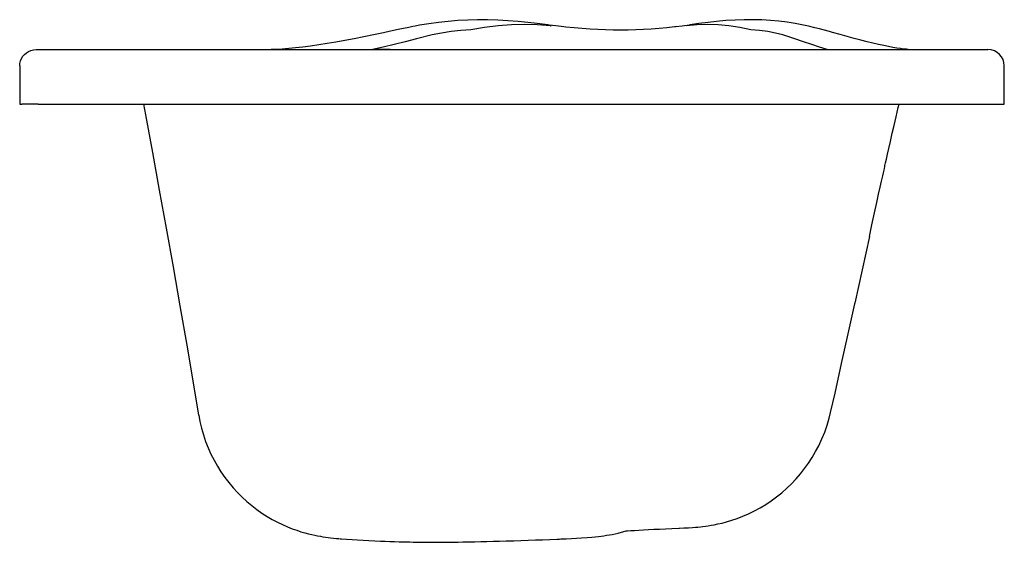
# Model space of a CAD drawing. Extents: x -0.452 to 0.452, y 0 to 0.48.
import ezdxf

# ---------------------------------------------------------------- set-up
doc = ezdxf.new("R2010")
doc.units = 0
doc.header["$MEASUREMENT"] = 0
doc.layers.add('BLOCKS', color=3, linetype='CONTINUOUS')

msp = doc.modelspace()

# ---------------------------------------------------------------- linework, layer by layer
at = {"layer": 'BLOCKS', "linetype": 'Continuous'}
for p, q in [((-0.07327, 0.46555), (-0.08777, 0.46199)), ((0.25989, 0.46199), (0.24871, 0.46555)), ((-0.43719, 0.45214), (-0.43522, 0.45214)), ((-0.43522, 0.45214), (-0.07514, 0.45214)), ((-0.1119, 0.45214), (-0.12808, 0.45214)), ((-0.07514, 0.45214), (0.41889, 0.45214)), ((0.41889, 0.45214), (0.43719, 0.45214)), ((-0.45219, 0.43714), (-0.45219, 0.40214)), ((0.45219, 0.40214), (0.45219, 0.43714)), ((-0.45219, 0.40214), (-0.45022, 0.40214)), ((-0.4352, 0.40214), (-0.45022, 0.40214)), ((-0.4352, 0.40214), (-0.07512, 0.40214)), ((-0.07512, 0.40214), (0.43375, 0.40214)), ((0.43375, 0.40214), (0.45219, 0.40214)), ((0.32825, 0.28051), (0.315, 0.2192))]:
    msp.add_line(p, q, dxfattribs=at)
at = {"layer": 'BLOCKS', "linetype": 'Continuous', "flags": 128}
for points in [[(0.03412, 0.47467), (0.03296, 0.47485), (0.02322, 0.47614), (0.01454, 0.47713), (0.00553, 0.47797), (-0.00383, 0.47865), (-0.01314, 0.47912), (-0.02239, 0.47936), (-0.03157, 0.47938), (-0.04069, 0.47917), (-0.04974, 0.47871), (-0.05873, 0.47801), (-0.06758, 0.47707), (-0.07625, 0.47589), (-0.08489, 0.47446), (-0.08902, 0.47365)], [(0.27231, 0.47359), (0.26768, 0.47469), (0.26022, 0.47615), (0.25267, 0.47735), (0.24506, 0.47828), (0.23742, 0.47895), (0.22955, 0.47938), (0.22146, 0.47957), (0.21322, 0.47951), (0.20486, 0.47922), (0.19641, 0.47869), (0.18786, 0.47795), (0.18031, 0.47713), (0.17163, 0.476), (0.1633, 0.47474), (0.16293, 0.47468)], [(-0.09476, 0.47255), (-0.10455, 0.47052), (-0.11145, 0.46903)], [(-0.08903, 0.47369), (-0.09108, 0.47329), (-0.09474, 0.47255)], [(-0.0378, 0.47034), (-0.04703, 0.46969), (-0.05599, 0.46869), (-0.06481, 0.4673), (-0.07327, 0.46555)], [(0.03541, 0.47399), (0.0235, 0.47483), (0.01156, 0.47509), (-0.00045, 0.47475), (-0.01276, 0.47382), (-0.02521, 0.47234), (-0.0378, 0.47034)], [(0.0476, 0.47304), (0.04027, 0.47393), (0.03412, 0.47467)], [(0.03538, 0.474), (0.03538, 0.474), (0.03539, 0.474), (0.03539, 0.47399), (0.0354, 0.47399), (0.0354, 0.47399), (0.0354, 0.47399), (0.03541, 0.47399), (0.03541, 0.47399)], [(0.03538, 0.474), (0.03578, 0.47395), (0.03589, 0.47394)], [(0.03589, 0.47394), (0.03579, 0.47395), (0.03541, 0.47399)], [(0.15032, 0.47297), (0.14961, 0.47288), (0.14233, 0.47207), (0.1351, 0.47139), (0.1279, 0.47086), (0.12076, 0.47045), (0.11368, 0.47016), (0.10667, 0.46999), (0.09972, 0.46994), (0.09287, 0.47001), (0.08595, 0.47018), (0.07891, 0.47046), (0.07173, 0.47085), (0.06443, 0.47137), (0.05699, 0.47202), (0.04944, 0.47279), (0.0476, 0.47301)], [(0.16293, 0.47468), (0.1563, 0.47373), (0.15035, 0.47296)], [(0.2194, 0.47034), (0.20915, 0.47231), (0.19915, 0.47378), (0.18936, 0.47472), (0.17956, 0.47508), (0.16984, 0.47484), (0.16017, 0.47399)], [(0.24871, 0.46555), (0.24213, 0.46727), (0.23509, 0.46864), (0.22746, 0.46967), (0.2194, 0.47034)], [(0.27812, 0.47219), (0.27344, 0.47337), (0.27234, 0.47364)], [(0.29158, 0.46859), (0.29037, 0.46893), (0.28248, 0.47106), (0.27811, 0.47218)], [(-0.11149, 0.46906), (-0.11804, 0.46763), (-0.12715, 0.4657), (-0.13608, 0.46386), (-0.14498, 0.46209), (-0.15355, 0.46047), (-0.16185, 0.45898), (-0.16985, 0.45763), (-0.17755, 0.45642), (-0.18494, 0.45536), (-0.19199, 0.45446), (-0.19871, 0.4537), (-0.20509, 0.4531), (-0.21112, 0.45264), (-0.21679, 0.45234), (-0.22121, 0.4522)], [(-0.08777, 0.46199), (-0.09816, 0.45934), (-0.10833, 0.4568), (-0.11832, 0.45439), (-0.12808, 0.45214)], [(0.28949, 0.45214), (0.28254, 0.45438), (0.27529, 0.45678), (0.26773, 0.45933), (0.25989, 0.46199)], [(0.36389, 0.45228), (0.36227, 0.45239), (0.35968, 0.45265), (0.35674, 0.45302), (0.35344, 0.45351), (0.34978, 0.45413), (0.34576, 0.45489), (0.34139, 0.45578), (0.33666, 0.45682), (0.33158, 0.458), (0.32617, 0.45932), (0.32041, 0.46078), (0.31434, 0.46237), (0.30795, 0.46408), (0.30129, 0.46591), (0.29442, 0.46783), (0.29162, 0.46861)], [(-0.45219, 0.43714), (-0.452, 0.43948), (-0.45145, 0.44177), (-0.45055, 0.44395), (-0.44932, 0.44595), (-0.44779, 0.44774), (-0.446, 0.44927), (-0.444, 0.4505), (-0.44182, 0.4514), (-0.43953, 0.45195), (-0.43719, 0.45214)], [(-0.33856, 0.40214), (-0.33667, 0.39207), (-0.33029, 0.35774), (-0.32393, 0.32307), (-0.31759, 0.28805), (-0.31127, 0.25266), (-0.30498, 0.21691), (-0.29871, 0.18079), (-0.29246, 0.1442), (-0.2878, 0.11648)], [(0.32825, 0.28051), (0.33058, 0.29117), (0.33297, 0.30211), (0.33511, 0.31182), (0.33676, 0.3193), (0.33821, 0.32583), (0.33944, 0.33141), (0.34048, 0.33605), (0.34115, 0.33907), (0.34169, 0.34149), (0.34209, 0.3433), (0.34236, 0.3445), (0.34259, 0.34553), (0.34315, 0.34803), (0.34393, 0.35151), (0.34493, 0.35597), (0.34616, 0.36141), (0.34761, 0.36784), (0.3493, 0.37526), (0.35093, 0.38241), (0.35274, 0.39029), (0.35473, 0.3989), (0.35549, 0.40214)], [(0.2926, 0.11873), (0.29668, 0.13676), (0.30275, 0.16378), (0.30883, 0.19115), (0.31491, 0.21878), (0.315, 0.2192)], [(0.15378, 0.01266), (0.15396, 0.01267), (0.15793, 0.01285), (0.16225, 0.01308), (0.16567, 0.01329), (0.16847, 0.01351), (0.17083, 0.01371), (0.17302, 0.01393), (0.17526, 0.01418), (0.17764, 0.01448), (0.18015, 0.01484), (0.18286, 0.01528), (0.18584, 0.01582), (0.18918, 0.0165), (0.19294, 0.01738), (0.19717, 0.01849), (0.20183, 0.01989), (0.20683, 0.0216), (0.21203, 0.02361), (0.21732, 0.02591), (0.22261, 0.02849), (0.22786, 0.03133), (0.23302, 0.03444), (0.23807, 0.03779), (0.24298, 0.04138), (0.24774, 0.0452), (0.25234, 0.04924), (0.25676, 0.0535), (0.26098, 0.05795), (0.265, 0.0626), (0.26881, 0.06743), (0.2724, 0.07244), (0.27576, 0.07761), (0.27888, 0.08292), (0.28176, 0.08838), (0.28466, 0.09459), (0.28724, 0.10092), (0.28947, 0.10733), (0.29138, 0.1138), (0.29256, 0.11874)], [(-0.28778, 0.11648), (-0.28667, 0.11061), (-0.28519, 0.10438), (-0.28342, 0.09826), (-0.28137, 0.09225), (-0.27906, 0.08638), (-0.27648, 0.08063), (-0.27364, 0.07502), (-0.27058, 0.06961), (-0.2673, 0.06437), (-0.2638, 0.05932), (-0.26009, 0.05446), (-0.2562, 0.0498), (-0.25212, 0.04535), (-0.24789, 0.04112), (-0.24351, 0.03712), (-0.23901, 0.03334), (-0.2344, 0.0298), (-0.2297, 0.02651), (-0.22494, 0.02346), (-0.22016, 0.02067), (-0.2154, 0.01814), (-0.2107, 0.01587), (-0.20614, 0.01388), (-0.20177, 0.01215), (-0.19765, 0.01068), (-0.19382, 0.00943), (-0.19028, 0.00839), (-0.18701, 0.00752), (-0.18399, 0.00679), (-0.18118, 0.00618), (-0.17855, 0.00565), (-0.17604, 0.00519), (-0.17365, 0.00479), (-0.17131, 0.00444), (-0.16898, 0.00412), (-0.1666, 0.00383), (-0.1641, 0.00355), (-0.16134, 0.00328), (-0.15881, 0.00306)], [(0.04364, 0.00268), (0.04499, 0.00274), (0.04982, 0.00295), (0.05453, 0.00318), (0.05919, 0.00343), (0.06393, 0.00372), (0.0691, 0.00409), (0.07331, 0.00444), (0.07653, 0.00475), (0.07936, 0.00506), (0.08196, 0.00538), (0.08446, 0.00573), (0.08692, 0.0061), (0.08941, 0.00651), (0.09198, 0.00699), (0.09468, 0.00753), (0.09753, 0.00816), (0.10058, 0.00891), (0.10386, 0.00979), (0.10476, 0.01006)], [(0.10476, 0.01006), (0.10596, 0.01015), (0.10908, 0.01036), (0.11257, 0.01059), (0.11644, 0.01083), (0.12067, 0.01108), (0.12526, 0.01133), (0.13019, 0.01159), (0.13546, 0.01185), (0.14105, 0.01211), (0.14696, 0.01237), (0.15317, 0.01264), (0.15381, 0.01266)], [(-0.15824, 0.00301), (-0.15649, 0.00287), (-0.15201, 0.00253), (-0.14696, 0.00219), (-0.14181, 0.00187), (-0.13662, 0.00158), (-0.13137, 0.00131), (-0.12606, 0.00106), (-0.12067, 0.00084), (-0.11643, 0.00067), (-0.11216, 0.00052), (-0.10789, 0.00038), (-0.1036, 0.00025), (-0.09881, 0.00012), (-0.09399, 0), (-0.09077, -0.00007), (-0.0876, -0.00014), (-0.0845, -0.00019), (-0.08143, -0.00024), (-0.07837, -0.00028), (-0.07667, -0.0003), (-0.07536, -0.00031), (-0.07391, -0.00032), (-0.07248, -0.00033), (-0.07179, -0.00033)], [(-0.07178, -0.00033), (-0.07046, -0.00032), (-0.06857, -0.00031), (-0.06712, -0.0003), (-0.06378, -0.00027), (-0.06043, -0.00023), (-0.05698, -0.00018), (-0.05337, -0.00013), (-0.04954, -0.00006), (-0.04528, 0.00001), (-0.0396, 0.00012), (-0.03416, 0.00024), (-0.02867, 0.00036), (-0.02309, 0.00049), (-0.01738, 0.00064), (-0.01148, 0.00079), (-0.00527, 0.00097), (0.00154, 0.00117), (0.00821, 0.00138), (0.01484, 0.0016), (0.02146, 0.00183), (0.02808, 0.00207), (0.03475, 0.00232), (0.04148, 0.00259), (0.04366, 0.00268)]]:
    msp.add_lwpolyline(points, dxfattribs=at)
at = {"layer": 'BLOCKS', "linetype": 'Continuous'}
msp.add_arc((0.43719, 0.43714), 0.015, 0, 90, dxfattribs=at)

doc.saveas('drawing.dxf')
